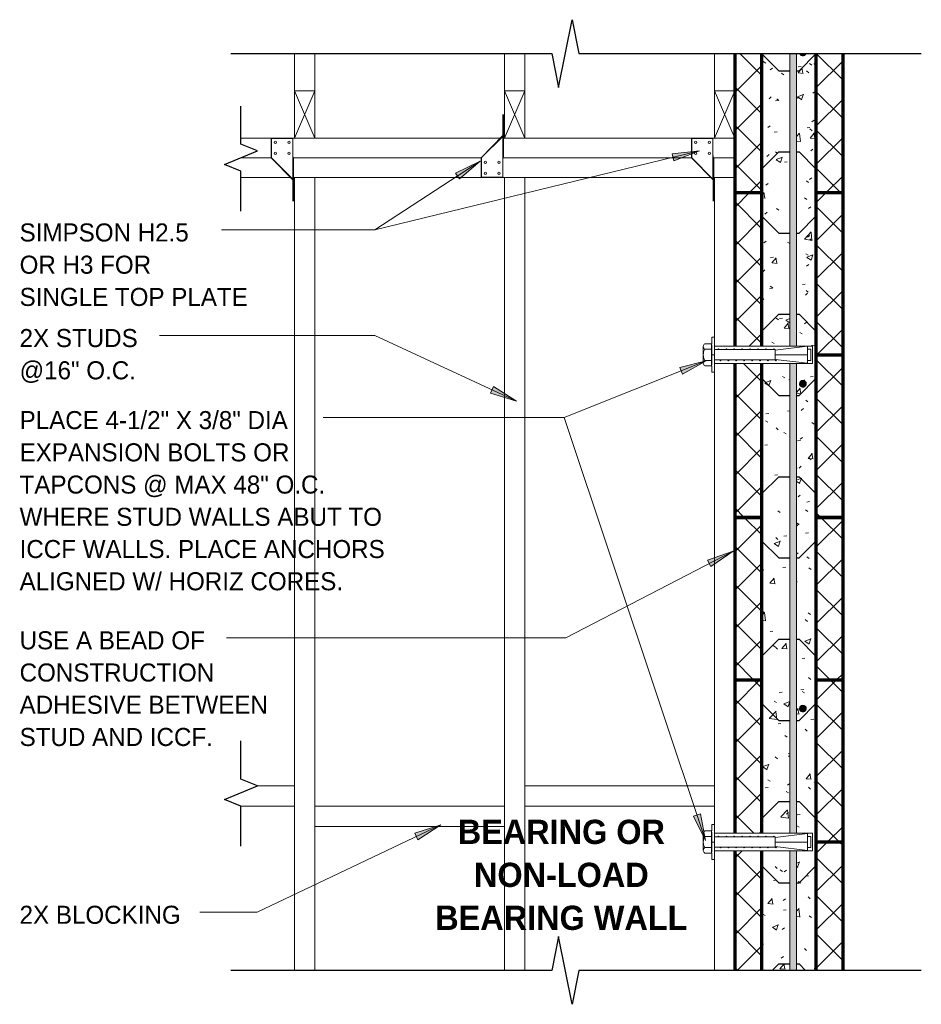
# Model space of a CAD drawing. Header units: inches. Extents: x 0 to 1352, y -35 to 287.
# Tile 6 of 13: x 320 to 386, y 37 to 110. Entities that reach past the tile are written whole.
import ezdxf

# ---------------------------------------------------------------- set-up
doc = ezdxf.new("R2010")
doc.units = ezdxf.units.IN
doc.header["$MEASUREMENT"] = 0
doc.linetypes.add('Hidden 1_16_', pattern=[0.09375, 0.0625, -0.03125])
for name, color, linetype, lineweight in [('A-ANNO-TEXT', 2, 'Continuous', 9), ('A-DETL', 5, 'Hidden 1_16_', 9), ('A-DETL-GENF', 3, 'Continuous', 9), ('A-DETL-HLIN', 3, 'Continuous', 70), ('A-DETL-LLIN', 3, 'Continuous', 9), ('A-DETL-MLIN', 3, 'Continuous', 30)]:
    doc.layers.add(name, color=color, linetype=linetype, lineweight=lineweight)
pattern_1 = [(50, (234.216, 0), (4.590705, -0.40187), [0.48, -5.28]), (355, (234.216, 0), (-0.88784, 4.8137), [0.384, -4.224]), (100.451, (234.599, -0.033), (3.70197, 4.41272), [0.408, -4.487]), (46.184, (234.216, 1.28), (6.83066, -1.05904), [0.72, -7.92]), (96.636, (234.785, 1.192), (5.98166, 6.23401), [0.612, -6.731]), (351.184, (234.216, 1.28), (5.98208, 6.23382), [0.576, -6.336]), (21, (234.856, 0.96), (3.82029, -2.5771), [0.48, -5.28]), (326, (234.856, 0.96), (1.55721, 4.64059), [0.384, -4.224]), (71.451, (235.174, 0.745), (5.37715, 2.0647), [0.408, -4.487]), (37.5, (234.216, 0), (0.077972, 2.130786), [0.211, -3.962, 0.211, -4.077, -4.24]), (37.5, (234.216, 0), (0.077972, 2.130786), [-8.461, 0.211, -4.029]), (7.5, (234.216, 0), (1.683907, 2.52439), [0.211, -2.234, 0.211, -3.866, -1.616]), (7.5, (234.216, 0), (1.683907, 2.52439), [-6.522, 0.211, -1.405]), (327.5, (232.789, 0), (3.416527, -0.144297), [0.211, -1.389, 0.211, -4.781, -6.624]), (327.5, (232.789, 0), (3.416527, -0.144297), [-6.592, 0.211, -6.413]), (317.5, (232.149, 0), (3.732463, 0.640715), [0.211, -1.869, 0.211, -3.104, -4.704]), (317.5, (232.149, 0), (3.732463, 0.640715), [-5.395, 0.211, -4.493])]
pattern_2 = [(45, (234.216, 0), (-1.414214, 1.414214), []), (135, (234.216, 0), (-1.414214, -1.414214), [])]

# ---------------------------------------------------------------- blocks, each defined once
blk = doc.blocks.new('Break Line1 - B_ ICCF WALL0')
at = {"layer": 'A-DETL-GENF', "lineweight": 30}
for p, q in [((-1, 0), (-0.5, 1.217)), ((-0.5, 1.217), (0.5, -1.217)), ((-3.96, 0), (-1, 0)), ((0.5, -1.217), (1, 0)), ((1, 0), (3.818, 0))]:
    blk.add_line(p, q, dxfattribs=at)
blk = doc.blocks.new('Reinf Bar Eleva_ ICCF WALL0')
at = {"layer": 'A-DETL-GENF'}
for points in [[(5.25, 0.5), (5.25, 0), (26.864, 0), (26.864, 0.5)], [(28.157, 0.5), (28.157, 0), (62.864, 0), (62.864, 0.5)], [(73, 0), (73, 0.5), (64.157, 0.5), (64.157, 0)]]:
    blk.add_hatch(color=256, dxfattribs=at).paths.add_polyline_path(points, flags=0)
for p, q in [((26.864, 0.5), (5.25, 0.5)), ((5.25, 0), (26.864, 0)), ((62.864, 0.5), (28.157, 0.5)), ((28.157, 0), (62.864, 0)), ((73, 0.5), (64.157, 0.5)), ((64.157, 0), (73, 0))]:
    blk.add_line(p, q, dxfattribs=at)
blk = doc.blocks.new('Reinf Bar Secti_ ICCF WALL0')
at = {"layer": 'A-DETL-GENF'}
h = blk.add_hatch(color=256, dxfattribs=at)
edge = h.paths.add_edge_path(flags=0)
edge.add_line((0.232, 0.079), (-0.232, 0.079))
edge.add_spline(control_points=[(-0.232, 0.079), (-0.224, 0.099), (-0.204, 0.138), (-0.168, 0.179), (-0.138, 0.202), (-0.12, 0.214), (-0.091, 0.229), (-0.059, 0.242), (-0.022, 0.247), (0, 0.248), (0.022, 0.247), (0.051, 0.243), (0.079, 0.234), (0.106, 0.222), (0.143, 0.2), (0.193, 0.157), (0.222, 0.106), (0.232, 0.079)], knot_values=[0, 0, 0, 0, 0.065067, 0.129269, 0.161765, 0.177839, 0.194155, 0.259793, 0.28168, 0.304079, 0.326479, 0.348366, 0.392081, 0.414143, 0.435815, 0.521786, 0.607881, 0.607881, 0.607881, 0.607881], degree=3, periodic=0)
blk.add_lwpolyline([(0.237, 0.081), (0.194, 0.158), (0.127, 0.215), (0.045, 0.246), (-0.044, 0.246), (-0.126, 0.216), (-0.193, 0.158), (-0.236, 0.081)], dxfattribs=at)
blk = doc.blocks.new('Break Line1 - B_ ICCF WALL1')
at = {"layer": 'A-DETL-GENF', "lineweight": 30}
for p, q in [((-1, 0), (-0.5, 2.5)), ((-0.5, 2.5), (0.5, -2.5)), ((-26.282, 0), (-1, 0)), ((0.5, -2.5), (1, 0)), ((1, 0), (24.716, 0))]:
    blk.add_line(p, q, dxfattribs=at)
blk = doc.blocks.new('Dimension Lumbe_ ICCF WALL0')
at = {"layer": 'A-DETL-GENF'}
for p, q in [((1.5, 0), (0, -3.5)), ((0, 0), (1.5, -3.5)), ((0, -3.5), (0, 0)), ((0, 0), (1.5, 0)), ((1.5, 0), (1.5, -3.5)), ((1.5, -3.5), (0, -3.5))]:
    blk.add_line(p, q, dxfattribs=at)
blk = doc.blocks.new('Break Line1 - B_ ICCF WALL2')
at = {"layer": 'A-DETL-GENF', "lineweight": 30}
for p, q in [((0.5, 2.5), (-0.5, -2.5)), ((1, 0), (0.5, 2.5)), ((-1, 0), (-26.282, 0)), ((-0.5, -2.5), (-1, 0)), ((24.716, 0), (1, 0))]:
    blk.add_line(p, q, dxfattribs=at)
blk = doc.blocks.new('Reinf Bar Secti_ ICCF WALL2')
at = {"layer": 'A-DETL-GENF'}
h = blk.add_hatch(color=256, dxfattribs=at)
edge = h.paths.add_edge_path(flags=0)
edge.add_arc((0, 0), 0.25, 180, 360)
edge.add_arc((0, 0), 0.25, 360, 540)
for start, end in [(360, 180), (180, 360)]:
    blk.add_arc((0, 0), 0.25, start, end, dxfattribs=at)

msp = doc.modelspace()

# ---------------------------------------------------------------- hatches: boundary and pattern name
at = {"layer": 'A-ANNO-TEXT'}
for points in [[(367.982, 99.911), (368.107, 99.399), (369.988, 100.129)], [(351.989, 98.495), (352.277, 98.054), (353.807, 99.367)], [(368.545, 84.122), (368.74, 83.633), (370.5, 84.619)], [(354.789, 82.711), (354.567, 82.233), (356.492, 81.63)], [(370.584, 69.878), (370.827, 69.41), (372.481, 70.565)], [(370.062, 51.148), (369.562, 50.981), (370.446, 49.168)], [(348.982, 49.707), (349.208, 49.231), (350.901, 50.328)]]:
    msp.add_hatch(color=7, dxfattribs=at).paths.add_polyline_path(points, flags=0)
at = {"layer": 'A-DETL-GENF'}
h = msp.add_hatch(dxfattribs=at)
h.set_pattern_fill('FP3_10', style=0, pattern_type=2)
h.set_pattern_definition(pattern_2)
h.paths.add_polyline_path([(372.597, 97.054), (374.597, 97.054), (374.597, 107.324), (372.597, 107.324)], flags=0)
h = msp.add_hatch(dxfattribs=at)
h.set_pattern_fill('FP3_9', style=0, pattern_type=2)
h.set_pattern_definition(pattern_1)
h.paths.add_polyline_path([(376.667, 97.054), (376.667, 107.324), (374.597, 107.324), (374.597, 97.054)], flags=0)
h = msp.add_hatch(dxfattribs=at)
h.set_pattern_fill('FP3_9', style=0, pattern_type=2)
h.set_pattern_definition(pattern_1)
edge = h.paths.add_edge_path(flags=0)
edge.add_line((377.167, 107.324), (377.167, 97.054))
edge.add_line((377.167, 97.054), (378.597, 97.054))
edge.add_line((378.597, 97.054), (378.597, 107.324))
edge.add_line((378.597, 107.324), (377.867, 107.324))
edge.add_spline(control_points=[(377.867, 107.324), (377.856, 107.297), (377.828, 107.246), (377.778, 107.202), (377.74, 107.181), (377.714, 107.169), (377.686, 107.16), (377.657, 107.156), (377.635, 107.154), (377.612, 107.156), (377.576, 107.161), (377.543, 107.173), (377.515, 107.189), (377.496, 107.201), (377.467, 107.224), (377.43, 107.265), (377.411, 107.303), (377.403, 107.324)], knot_values=[0, 0, 0, 0, 0.086095, 0.172066, 0.193739, 0.215801, 0.259515, 0.281403, 0.303802, 0.326201, 0.348088, 0.413727, 0.430043, 0.446116, 0.478612, 0.542814, 0.607881, 0.607881, 0.607881, 0.607881], degree=3, periodic=0)
edge.add_line((377.403, 107.324), (377.167, 107.324))
h = msp.add_hatch(dxfattribs=at)
h.set_pattern_fill('FP3_10', style=0, pattern_type=2)
h.set_pattern_definition(pattern_2)
h.paths.add_polyline_path([(378.597, 97.054), (380.597, 97.054), (380.597, 107.324), (378.597, 107.324)], flags=0)
h = msp.add_hatch(dxfattribs=at)
h.set_pattern_fill('FP3_10', style=0, pattern_type=2)
h.set_pattern_definition(pattern_2)
h.paths.add_polyline_path([(374.597, 97.054), (372.597, 97.054), (372.597, 85.709), (374.597, 85.709)], flags=0)
h = msp.add_hatch(dxfattribs=at)
h.set_pattern_fill('FP3_9', style=0, pattern_type=2)
h.set_pattern_definition(pattern_1)
h.paths.add_polyline_path([(376.667, 85.709), (376.667, 97.054), (374.597, 97.054), (374.597, 85.709)], flags=0)
h = msp.add_hatch(dxfattribs=at)
h.set_pattern_fill('FP3_9', style=0, pattern_type=2)
h.set_pattern_definition(pattern_1)
h.paths.add_polyline_path([(378.597, 85.054), (378.597, 97.054), (377.167, 97.054), (377.167, 85.709), (378.355, 85.709), (378.355, 85.054)], flags=0)
h = msp.add_hatch(dxfattribs=at)
h.set_pattern_fill('FP3_10', style=0, pattern_type=2)
h.set_pattern_definition(pattern_2)
h.paths.add_polyline_path([(380.597, 97.054), (378.597, 97.054), (378.597, 85.054), (380.597, 85.054)], flags=0)
h = msp.add_hatch(dxfattribs=at)
h.set_pattern_fill('FP3_10', style=0, pattern_type=2)
h.set_pattern_definition(pattern_2)
h.paths.add_polyline_path([(372.597, 73.054), (374.597, 73.054), (374.597, 84.417), (372.597, 84.417)], flags=0)
h = msp.add_hatch(dxfattribs=at)
h.set_pattern_fill('FP3_9', style=0, pattern_type=2)
h.set_pattern_definition(pattern_1)
h.paths.add_polyline_path([(376.667, 73.054), (376.667, 84.417), (374.597, 84.417), (374.597, 73.054)], flags=0)
h = msp.add_hatch(dxfattribs=at)
h.set_pattern_fill('FP3_9', style=0, pattern_type=2)
h.set_pattern_definition(pattern_1)
h.paths.add_polyline_path([(378.597, 73.054), (378.597, 85.054), (378.355, 85.054), (378.355, 84.417), (377.167, 84.417), (377.167, 73.054)], flags=0)
edge = h.paths.add_edge_path(flags=0)
edge.add_arc((377.635, 82.926), 0.25, 0, 180)
edge.add_arc((377.635, 82.926), 0.25, 180, 360)
h = msp.add_hatch(dxfattribs=at)
h.set_pattern_fill('FP3_10', style=0, pattern_type=2)
h.set_pattern_definition(pattern_2)
h.paths.add_polyline_path([(380.597, 85.054), (378.597, 85.054), (378.597, 73.054), (380.597, 73.054)], flags=0)
h = msp.add_hatch(dxfattribs=at)
h.set_pattern_fill('FP3_10', style=0, pattern_type=2)
h.set_pattern_definition(pattern_2)
h.paths.add_polyline_path([(372.597, 73.054), (372.597, 61.054), (374.597, 61.054), (374.597, 73.054)], flags=0)
h = msp.add_hatch(dxfattribs=at)
h.set_pattern_fill('FP3_9', style=0, pattern_type=2)
h.set_pattern_definition(pattern_1)
h.paths.add_polyline_path([(374.597, 73.054), (374.597, 61.054), (376.667, 61.054), (376.667, 73.054)], flags=0)
h = msp.add_hatch(dxfattribs=at)
h.set_pattern_fill('FP3_9', style=0, pattern_type=2)
h.set_pattern_definition(pattern_1)
h.paths.add_polyline_path([(378.597, 61.054), (378.597, 73.054), (377.167, 73.054), (377.167, 61.054)], flags=0)
h = msp.add_hatch(dxfattribs=at)
h.set_pattern_fill('FP3_10', style=0, pattern_type=2)
h.set_pattern_definition(pattern_2)
h.paths.add_polyline_path([(380.597, 73.054), (378.597, 73.054), (378.597, 61.054), (380.597, 61.054)], flags=0)
h = msp.add_hatch(dxfattribs=at)
h.set_pattern_fill('FP3_10', style=0, pattern_type=2)
h.set_pattern_definition(pattern_2)
h.paths.add_polyline_path([(374.597, 61.054), (372.597, 61.054), (372.597, 49.709), (374.597, 49.709)], flags=0)
h = msp.add_hatch(dxfattribs=at)
h.set_pattern_fill('FP3_9', style=0, pattern_type=2)
h.set_pattern_definition(pattern_1)
h.paths.add_polyline_path([(376.667, 49.709), (376.667, 61.054), (374.597, 61.054), (374.597, 49.709)], flags=0)
h = msp.add_hatch(dxfattribs=at)
h.set_pattern_fill('FP3_9', style=0, pattern_type=2)
h.set_pattern_definition(pattern_1)
h.paths.add_polyline_path([(378.597, 49.054), (378.597, 61.054), (377.167, 61.054), (377.167, 49.709), (378.355, 49.709), (378.355, 49.054)], flags=0)
edge = h.paths.add_edge_path(flags=0)
edge.add_arc((377.635, 58.926), 0.25, 0, 180)
edge.add_arc((377.635, 58.926), 0.25, 180, 360)
h = msp.add_hatch(dxfattribs=at)
h.set_pattern_fill('FP3_10', style=0, pattern_type=2)
h.set_pattern_definition(pattern_2)
h.paths.add_polyline_path([(380.597, 61.054), (378.597, 61.054), (378.597, 49.054), (380.597, 49.054)], flags=0)
h = msp.add_hatch(dxfattribs=at)
h.set_pattern_fill('FP3_9', style=0, pattern_type=2)
h.set_pattern_definition(pattern_1)
h.paths.add_polyline_path([(377.167, 48.417), (377.167, 39.574), (378.597, 39.574), (378.597, 49.054), (378.355, 49.054), (378.355, 48.417)], flags=0)
h = msp.add_hatch(dxfattribs=at)
h.set_pattern_fill('FP3_10', style=0, pattern_type=2)
h.set_pattern_definition(pattern_2)
h.paths.add_polyline_path([(380.597, 49.054), (378.597, 49.054), (378.597, 39.574), (380.597, 39.574)], flags=0)
h = msp.add_hatch(dxfattribs=at)
h.set_pattern_fill('FP3_10', style=0, pattern_type=2)
h.set_pattern_definition(pattern_2)
h.paths.add_polyline_path([(372.597, 39.574), (374.597, 39.574), (374.597, 48.417), (372.597, 48.417)], flags=0)
h = msp.add_hatch(dxfattribs=at)
h.set_pattern_fill('FP3_9', style=0, pattern_type=2)
h.set_pattern_definition(pattern_1)
h.paths.add_polyline_path([(376.667, 39.574), (376.667, 48.417), (374.597, 48.417), (374.597, 39.574)], flags=0)

# ---------------------------------------------------------------- linework, layer by layer
at = {"layer": 'A-ANNO-TEXT', "color": 7}
for p, q in [((369.988, 100.129), (346.03, 94.29)), ((369.988, 100.129), (367.982, 99.911)), ((367.982, 99.911), (368.107, 99.399)), ((368.107, 99.399), (369.988, 100.129)), ((353.807, 99.367), (346.03, 94.29)), ((353.807, 99.367), (351.989, 98.495)), ((352.277, 98.054), (353.807, 99.367)), ((351.989, 98.495), (352.277, 98.054)), ((338.062, 94.29), (334.702, 94.29)), ((346.03, 94.29), (338.062, 94.29)), ((346.03, 94.29), (338.062, 94.29)), ((333.145, 86.489), (330.127, 86.489)), ((346.03, 86.489), (333.145, 86.489)), ((356.492, 81.63), (346.03, 86.489)), ((370.5, 84.619), (360.001, 80.426)), ((370.5, 84.619), (368.545, 84.122)), ((368.74, 83.633), (370.5, 84.619)), ((368.545, 84.122), (368.74, 83.633)), ((354.789, 82.711), (354.567, 82.233)), ((354.567, 82.233), (356.492, 81.63)), ((356.492, 81.63), (354.789, 82.711)), ((350.155, 80.426), (342.217, 80.426)), ((360.001, 80.426), (350.155, 80.426)), ((360.001, 80.426), (350.155, 80.426)), ((370.446, 49.168), (360.001, 80.426)), ((372.481, 70.565), (360.121, 64.158)), ((372.481, 70.565), (370.584, 69.878)), ((370.584, 69.878), (370.827, 69.41)), ((370.827, 69.41), (372.481, 70.565)), ((344.108, 64.158), (335.077, 64.158)), ((360.121, 64.158), (344.108, 64.158)), ((370.062, 51.148), (369.562, 50.981)), ((369.562, 50.981), (370.446, 49.168)), ((370.446, 49.168), (370.062, 51.148)), ((350.901, 50.328), (337.334, 43.876)), ((350.901, 50.328), (348.982, 49.707)), ((349.208, 49.231), (350.901, 50.328)), ((348.982, 49.707), (349.208, 49.231)), ((337.334, 43.876), (333.097, 43.876))]:
    msp.add_line(p, q, dxfattribs=at)
at = {"layer": 'A-DETL', "linetype": 'Continuous'}
for p, q in [((370.918, 86.356), (370.918, 85.884)), ((371.105, 86.356), (370.918, 86.356)), ((371.105, 85.445), (371.105, 86.356)), ((378.355, 85.709), (371.105, 85.709)), ((375.597, 85.445), (371.105, 85.445)), ((371.105, 85.445), (371.105, 84.681)), ((377.981, 85.692), (375.597, 85.4)), ((375.597, 85.4), (375.597, 85.445)), ((375.597, 85.4), (375.597, 85.063)), ((377.981, 85.475), (377.981, 85.692)), ((377.981, 85.475), (377.981, 84.652)), ((378.231, 85.475), (377.981, 85.475)), ((378.231, 84.652), (378.231, 85.475)), ((378.355, 84.417), (378.355, 85.709)), ((370.918, 85.063), (371.105, 85.063)), ((371.105, 83.771), (371.105, 84.681)), ((371.105, 84.681), (375.597, 84.681)), ((371.105, 84.417), (378.355, 84.417)), ((375.597, 85.063), (375.597, 84.727)), ((375.597, 85.063), (377.981, 85.063)), ((375.597, 84.681), (375.597, 84.727)), ((375.597, 84.727), (377.981, 84.434)), ((377.981, 84.434), (377.981, 84.652)), ((377.981, 84.652), (378.231, 84.652)), ((370.918, 84.242), (370.918, 83.771)), ((370.918, 83.771), (371.105, 83.771)), ((370.918, 50.356), (370.918, 49.884)), ((371.105, 50.356), (370.918, 50.356)), ((371.105, 49.445), (371.105, 50.356)), ((378.355, 49.709), (371.105, 49.709)), ((377.981, 49.692), (375.597, 49.4)), ((377.981, 49.475), (377.981, 49.692)), ((377.981, 49.475), (377.981, 48.652)), ((378.231, 49.475), (377.981, 49.475)), ((378.231, 48.652), (378.231, 49.475)), ((378.355, 48.417), (378.355, 49.709)), ((370.918, 49.063), (371.105, 49.063)), ((375.597, 49.445), (371.105, 49.445)), ((371.105, 49.445), (371.105, 48.681)), ((375.597, 49.4), (375.597, 49.445)), ((375.597, 49.4), (375.597, 49.063)), ((375.597, 49.063), (375.597, 48.727)), ((375.597, 49.063), (377.981, 49.063)), ((370.918, 48.242), (370.918, 47.771)), ((371.105, 47.771), (371.105, 48.681)), ((371.105, 48.681), (375.597, 48.681)), ((371.105, 48.417), (378.355, 48.417)), ((375.597, 48.681), (375.597, 48.727)), ((375.597, 48.727), (377.981, 48.434)), ((377.981, 48.434), (377.981, 48.652)), ((377.981, 48.652), (378.231, 48.652)), ((370.918, 47.771), (371.105, 47.771))]:
    msp.add_line(p, q, dxfattribs=at)
at = {"layer": 'A-DETL-HLIN'}
for p, q in [((372.597, 107.324), (372.597, 97.054)), ((374.597, 97.054), (374.597, 107.324)), ((378.597, 107.324), (378.597, 97.054)), ((380.597, 97.054), (380.597, 107.324)), ((372.597, 97.054), (372.597, 85.709)), ((372.597, 97.054), (374.597, 97.054)), ((374.597, 85.709), (374.597, 97.054)), ((378.597, 97.054), (378.597, 85.054)), ((378.597, 97.054), (380.597, 97.054)), ((380.597, 85.054), (380.597, 97.054)), ((372.597, 84.417), (372.597, 73.054)), ((374.597, 73.054), (374.597, 84.417)), ((378.597, 85.054), (378.597, 73.054)), ((378.597, 85.054), (380.597, 85.054)), ((380.597, 73.054), (380.597, 85.054)), ((372.597, 73.054), (372.597, 61.054)), ((374.597, 73.054), (372.597, 73.054)), ((372.597, 73.054), (372.597, 61.054)), ((372.597, 73.054), (374.597, 73.054)), ((374.597, 61.054), (374.597, 73.054)), ((374.597, 61.054), (374.597, 73.054)), ((380.597, 73.054), (378.597, 73.054)), ((378.597, 73.054), (378.597, 61.054)), ((378.597, 73.054), (378.597, 61.054)), ((378.597, 73.054), (380.597, 73.054)), ((380.597, 61.054), (380.597, 73.054)), ((380.597, 61.054), (380.597, 73.054)), ((372.597, 61.054), (372.597, 49.709)), ((372.597, 61.054), (374.597, 61.054)), ((372.597, 61.054), (374.597, 61.054)), ((374.597, 49.709), (374.597, 61.054)), ((378.597, 61.054), (378.597, 49.054)), ((378.597, 61.054), (380.597, 61.054)), ((378.597, 61.054), (380.597, 61.054)), ((380.597, 49.054), (380.597, 61.054)), ((380.597, 49.054), (378.597, 49.054)), ((378.597, 49.054), (378.597, 39.574)), ((380.597, 39.574), (380.597, 49.054)), ((372.597, 48.417), (372.597, 39.574)), ((374.597, 39.574), (374.597, 48.417))]:
    msp.add_line(p, q, dxfattribs=at)
at = {"layer": 'A-DETL-LLIN'}
for p, q in [((340.097, 107.324), (340.097, 101.074)), ((341.597, 104.574), (341.597, 107.324)), ((355.597, 107.324), (355.597, 101.074)), ((357.097, 104.574), (357.097, 107.324)), ((371.097, 107.324), (371.097, 101.074)), ((372.597, 104.574), (372.597, 107.324)), ((355.472, 102.824), (355.472, 101.261)), ((355.472, 99.47), (355.472, 102.824)), ((355.524, 99.648), (355.524, 102.824)), ((353.871, 99.608), (355.462, 101.199)), ((355.472, 101.261), (353.901, 99.653)), ((355.462, 101.199), (355.462, 98.199)), ((355.472, 99.596), (355.472, 101.261)), ((336.13, 101.074), (355.337, 101.074)), ((339.962, 101.051), (338.371, 101.051)), ((338.371, 101.051), (338.371, 99.642)), ((338.401, 99.596), (338.401, 101.051)), ((338.401, 101.051), (339.962, 101.051)), ((339.624, 101.074), (343.124, 101.074)), ((339.962, 101.051), (339.962, 99.664)), ((339.962, 98.051), (339.962, 101.051)), ((355.462, 101.074), (372.597, 101.074)), ((371.097, 101.074), (367.124, 101.074)), ((370.993, 101.051), (369.402, 101.051)), ((369.402, 101.051), (369.402, 99.642)), ((369.433, 99.596), (369.433, 101.051)), ((369.433, 101.051), (370.993, 101.051)), ((370.993, 101.051), (370.993, 99.664)), ((370.993, 98.051), (370.993, 101.051)), ((372.597, 85.709), (372.597, 101.074)), ((339.972, 99.779), (339.972, 96.426)), ((371.003, 99.779), (371.003, 96.426)), ((336.13, 99.625), (338.388, 99.625)), ((338.371, 99.642), (339.962, 98.051)), ((339.972, 97.988), (338.401, 99.596)), ((339.962, 99.664), (340.024, 99.602)), ((339.962, 99.625), (353.888, 99.625)), ((339.972, 99.654), (339.972, 97.988)), ((340.024, 99.602), (340.024, 96.426)), ((353.871, 98.199), (353.871, 99.608)), ((353.901, 99.653), (353.901, 98.199)), ((355.462, 99.586), (355.524, 99.648)), ((355.462, 99.625), (369.419, 99.625)), ((355.462, 98.199), (355.462, 99.586)), ((369.402, 99.642), (370.993, 98.051)), ((371.003, 97.988), (369.433, 99.596)), ((370.993, 99.664), (371.056, 99.602)), ((370.993, 99.625), (372.597, 99.625)), ((371.003, 99.654), (371.003, 97.988)), ((371.056, 99.602), (371.056, 96.426)), ((372.597, 85.709), (372.597, 99.574)), ((372.597, 85.709), (372.597, 99.574)), ((336.13, 98.176), (339.837, 98.176)), ((339.962, 98.176), (370.868, 98.176)), ((339.972, 96.426), (339.972, 97.988)), ((340.097, 39.574), (340.097, 98.176)), ((341.597, 39.574), (341.597, 98.176)), ((355.462, 98.199), (353.871, 98.199)), ((353.901, 98.199), (355.462, 98.199)), ((355.597, 39.574), (355.597, 98.176)), ((357.097, 39.574), (357.097, 98.176)), ((370.993, 98.176), (372.597, 98.176)), ((371.003, 96.426), (371.003, 97.988)), ((371.097, 86.356), (371.097, 98.176)), ((370.388, 85.884), (370.855, 85.884)), ((370.388, 85.884), (370.855, 85.884)), ((370.878, 84.242), (370.878, 85.884)), ((370.278, 85.679), (370.278, 85.063)), ((370.388, 85.473), (370.918, 85.473)), ((370.918, 84.325), (370.918, 85.802)), ((371.401, 85.501), (371.346, 85.445)), ((371.457, 85.445), (371.401, 85.501)), ((371.985, 85.501), (371.93, 85.445)), ((372.041, 85.445), (371.985, 85.501)), ((372.57, 85.501), (372.514, 85.445)), ((372.625, 85.445), (372.57, 85.501)), ((373.154, 85.501), (373.098, 85.445)), ((373.209, 85.445), (373.154, 85.501)), ((373.738, 85.501), (373.682, 85.445)), ((373.793, 85.445), (373.738, 85.501)), ((374.322, 85.501), (374.266, 85.445)), ((374.377, 85.445), (374.322, 85.501)), ((374.906, 85.501), (374.85, 85.445)), ((374.961, 85.445), (374.906, 85.501)), ((375.49, 85.501), (375.434, 85.445)), ((375.545, 85.445), (375.49, 85.501)), ((370.278, 85.063), (370.278, 84.448)), ((370.388, 84.653), (370.918, 84.653)), ((371.492, 84.681), (371.548, 84.626)), ((371.548, 84.626), (371.603, 84.681)), ((372.076, 84.681), (372.132, 84.626)), ((372.132, 84.626), (372.187, 84.681)), ((372.597, 49.709), (372.597, 84.417)), ((372.597, 83.574), (372.597, 84.417)), ((372.597, 83.574), (372.597, 84.417)), ((372.66, 84.681), (372.716, 84.626)), ((372.716, 84.626), (372.771, 84.681)), ((373.247, 84.681), (373.3, 84.627)), ((373.3, 84.627), (373.355, 84.681)), ((373.828, 84.681), (373.884, 84.626)), ((373.884, 84.626), (373.939, 84.681)), ((374.412, 84.681), (374.468, 84.626)), ((374.468, 84.626), (374.523, 84.681)), ((374.996, 84.681), (375.052, 84.626)), ((375.052, 84.626), (375.107, 84.681)), ((375.58, 84.681), (375.636, 84.626)), ((375.636, 84.626), (375.721, 84.711)), ((370.855, 84.242), (370.388, 84.242)), ((370.855, 84.242), (370.388, 84.242)), ((371.097, 50.356), (371.097, 83.771)), ((337.347, 53.211), (340.097, 53.211)), ((340.097, 53.211), (340.097, 51.711)), ((357.097, 53.211), (371.097, 53.211)), ((357.097, 51.711), (357.097, 53.211)), ((371.097, 53.211), (371.097, 51.711)), ((340.097, 51.711), (336.13, 51.711)), ((341.597, 51.711), (355.597, 51.711)), ((341.597, 50.211), (341.597, 51.711)), ((355.597, 51.711), (355.597, 50.211)), ((371.097, 51.711), (357.097, 51.711)), ((355.597, 50.211), (341.597, 50.211)), ((370.278, 49.679), (370.278, 49.063)), ((370.388, 49.884), (370.855, 49.884)), ((370.388, 49.884), (370.855, 49.884)), ((370.388, 49.473), (370.918, 49.473)), ((370.878, 48.242), (370.878, 49.884)), ((370.918, 48.325), (370.918, 49.802)), ((371.401, 49.501), (371.346, 49.445)), ((371.457, 49.445), (371.401, 49.501)), ((371.985, 49.501), (371.93, 49.445)), ((372.041, 49.445), (371.985, 49.501)), ((372.57, 49.501), (372.514, 49.445)), ((372.625, 49.445), (372.57, 49.501)), ((373.154, 49.501), (373.098, 49.445)), ((373.209, 49.445), (373.154, 49.501)), ((373.738, 49.501), (373.682, 49.445)), ((373.793, 49.445), (373.738, 49.501)), ((374.322, 49.501), (374.266, 49.445)), ((374.377, 49.445), (374.322, 49.501)), ((374.906, 49.501), (374.85, 49.445)), ((374.961, 49.445), (374.906, 49.501)), ((375.49, 49.501), (375.434, 49.445)), ((375.545, 49.445), (375.49, 49.501)), ((370.278, 49.063), (370.278, 48.448)), ((370.388, 48.653), (370.918, 48.653)), ((370.855, 48.242), (370.388, 48.242)), ((370.855, 48.242), (370.388, 48.242)), ((371.492, 48.681), (371.548, 48.626)), ((371.548, 48.626), (371.603, 48.681)), ((372.076, 48.681), (372.132, 48.626)), ((372.132, 48.626), (372.187, 48.681)), ((372.597, 39.574), (372.597, 48.417)), ((372.66, 48.681), (372.716, 48.626)), ((372.716, 48.626), (372.771, 48.681)), ((373.247, 48.681), (373.3, 48.627)), ((373.3, 48.627), (373.355, 48.681)), ((373.828, 48.681), (373.884, 48.626)), ((373.884, 48.626), (373.939, 48.681)), ((374.412, 48.681), (374.468, 48.626)), ((374.468, 48.626), (374.523, 48.681)), ((374.996, 48.681), (375.052, 48.626)), ((375.052, 48.626), (375.107, 48.681)), ((375.58, 48.681), (375.636, 48.626)), ((375.636, 48.626), (375.721, 48.711)), ((371.097, 39.574), (371.097, 47.771))]:
    msp.add_line(p, q, dxfattribs=at)
for centre in [(338.683, 100.769), (339.683, 100.772), (369.714, 100.769), (370.715, 100.772), (338.683, 99.958), (339.683, 99.957), (369.714, 99.958), (370.715, 99.957), (354.183, 99.292), (355.183, 99.292), (354.183, 98.481), (355.183, 98.478)]:
    msp.add_circle(centre, 0.0855, dxfattribs=at)
for centre, radius, start, end in [((377.597, 91.574), 3, 56.44269, 57.68113), ((370.525, 85.679), 0.247, 123.68148, 236.31852), ((371.097, 85.063), 0.819, 149.96328, 210.03672), ((370.525, 84.448), 0.247, 123.68257, 236.31743), ((370.525, 49.679), 0.247, 123.68148, 236.31852), ((371.097, 49.063), 0.819, 149.96328, 210.03672), ((370.525, 48.448), 0.247, 123.68257, 236.31743)]:
    msp.add_arc(centre, radius, start, end, dxfattribs=at)
at = {"layer": 'A-DETL-MLIN'}
for p, q in [((374.597, 107.304), (375.847, 106.054)), ((378.597, 107.304), (377.347, 106.054)), ((375.847, 106.054), (376.667, 106.054)), ((377.167, 106.054), (377.347, 106.054)), ((374.597, 98.804), (375.847, 100.054)), ((375.847, 100.054), (376.667, 100.054)), ((377.167, 100.054), (377.347, 100.054)), ((378.597, 98.804), (377.347, 100.054)), ((374.597, 95.304), (375.847, 94.054)), ((378.597, 95.304), (377.347, 94.054)), ((375.847, 94.054), (376.667, 94.054)), ((377.167, 94.054), (377.347, 94.054)), ((374.597, 86.804), (375.847, 88.054)), ((375.847, 88.054), (376.667, 88.054)), ((377.167, 88.054), (377.347, 88.054)), ((378.597, 86.804), (377.347, 88.054)), ((374.597, 83.304), (375.847, 82.054)), ((378.597, 83.304), (377.347, 82.054)), ((375.847, 82.054), (376.667, 82.054)), ((377.167, 82.054), (377.347, 82.054)), ((374.597, 74.804), (375.847, 76.054)), ((375.847, 76.054), (376.667, 76.054)), ((377.167, 76.054), (377.347, 76.054)), ((378.597, 74.804), (377.347, 76.054)), ((374.597, 71.304), (375.847, 70.054)), ((378.597, 71.304), (377.347, 70.054)), ((375.847, 70.054), (376.667, 70.054)), ((377.167, 70.054), (377.347, 70.054)), ((374.597, 62.804), (375.847, 64.054)), ((375.847, 64.054), (376.667, 64.054)), ((377.167, 64.054), (377.347, 64.054)), ((378.597, 62.804), (377.347, 64.054)), ((374.597, 59.304), (375.847, 58.054)), ((378.597, 59.304), (377.347, 58.054)), ((375.847, 58.054), (376.667, 58.054)), ((377.167, 58.054), (377.347, 58.054)), ((374.597, 50.804), (375.847, 52.054)), ((375.847, 52.054), (376.667, 52.054)), ((377.167, 52.054), (377.347, 52.054)), ((378.597, 50.804), (377.347, 52.054)), ((374.597, 47.304), (375.847, 46.054)), ((378.597, 47.304), (377.347, 46.054)), ((375.847, 46.054), (376.667, 46.054)), ((377.167, 46.054), (377.347, 46.054)), ((375.366, 39.574), (375.847, 40.054)), ((375.847, 40.054), (376.667, 40.054)), ((377.167, 40.054), (377.347, 40.054)), ((377.828, 39.574), (377.347, 40.054))]:
    msp.add_line(p, q, dxfattribs=at)

# ---------------------------------------------------------------- block references
at = {"layer": 'A-DETL-GENF'}
for name, p, rotation in [('Break Line1 - B_ ICCF WALL2', (360.097, 107.324), 180), ('Reinf Bar Eleva_ ICCF WALL0', (376.667, 112.574), 270.0000000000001), ('Reinf Bar Secti_ ICCF WALL0', (377.635, 107.403), 180), ('Dimension Lumbe_ ICCF WALL0', (341.597, 101.074), 180), ('Dimension Lumbe_ ICCF WALL0', (357.097, 101.074), 180), ('Dimension Lumbe_ ICCF WALL0', (372.597, 101.074), 180), ('Break Line1 - B_ ICCF WALL0', (336.13, 99.625), 89.9999999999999), ('Reinf Bar Secti_ ICCF WALL2', (377.635, 82.926), 180), ('Reinf Bar Secti_ ICCF WALL2', (377.635, 58.926), 180), ('Break Line1 - B_ ICCF WALL0', (336.13, 52.711), 89.9999999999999), ('Break Line1 - B_ ICCF WALL1', (360.097, 39.574), 180)]:
    msp.add_blockref(name, p, dxfattribs=dict(at, rotation=rotation))

# ---------------------------------------------------------------- texts
at = {"layer": 'A-ANNO-TEXT', "color": 7}
for s, insert, char_height, width, attachment_point, line_spacing_factor in [('\\fStylus BT|b0|i0|c0|p34|;SIMPSON H2.5\\POR H3 FOR\\PSINGLE TOP PLATE', (319.787, 94.77), 1.33411, 19.44, 1, 1.070803), ('\\fStylus BT|b0|i0|c0|p34|;2X STUDS\\P@16" O.C.', (319.787, 86.968), 1.33411, 11.7, 1, 1.070803), ('\\fStylus BT|b0|i0|c0|p34|;PLACE 4-1/2" X 3/8" DIA\\PEXPANSION BOLTS OR\\PTAPCONS @ MAX 48" O.C.\\PWHERE STUD WALLS ABUT TO\\PICCF WALLS. PLACE ANCHORS\\PALIGNED W/ HORIZ CORES.', (319.787, 80.905), 1.33411, 32.184, 1, 1.070803), ('\\fStylus BT|b0|i0|c0|p34|;USE A BEAD OF\\PCONSTRUCTION\\PADHESIVE BETWEEN\\PSTUD AND ICCF.', (319.787, 64.637), 1.33411, 21.24, 1, 1.070803), ('\\fStylus BT|b1|i0|c0|p34|;BEARING OR\\PNON-LOAD\\PBEARING WALL', (359.796, 50.711), 1.79128, 20.88, 2, 1.063354), ('\\fStylus BT|b0|i0|c0|p34|;2X BLOCKING', (319.787, 44.356), 1.33411, 14.436, 1, 1.070803)]:
    msp.add_mtext(s, dxfattribs=dict(at, insert=insert, char_height=char_height, width=width, attachment_point=attachment_point, line_spacing_factor=line_spacing_factor))

doc.saveas('drawing.dxf')
